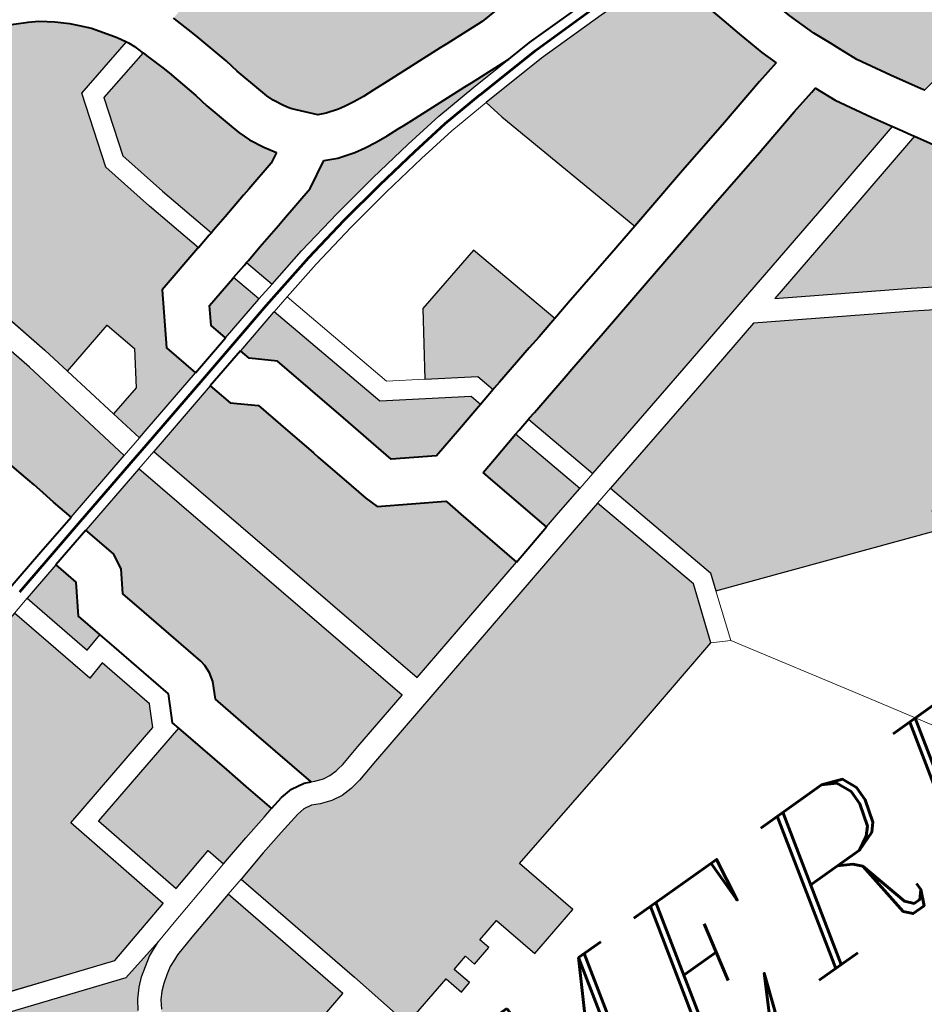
# Model space of a CAD drawing. Header units: metres. Extents: x 148316 to 148653, y 486436 to 486744.
# Tile 76 of 110: x 148547.07 to 148549.82, y 486717.77 to 486720.76. Entities that reach past the tile are written whole.
import ezdxf

# ---------------------------------------------------------------- set-up
doc = ezdxf.new("R2010")
doc.units = ezdxf.units.M
doc.header["$MEASUREMENT"] = 0
for name, color, linetype, lineweight in [('WVB-pen-brm-dik 018', 6, 'Continuous', 13), ('WVB-pen-brm-dik 050', 6, 'Continuous', 53), ('WVB-pen-dik 035', 1, 'Continuous', 40), ('WVB-raster-20%', 254, 'Continuous', 30), ('WVB-raster-60%', 253, 'Continuous', 30), ('WVB-tekst-dik 035', 1, 'Continuous', 40)]:
    doc.layers.add(name, color=color, linetype=linetype, lineweight=lineweight)
doc.styles.add('1 200   cursief   0.18', font='ITALICS.shx', dxfattribs={"height": 0.36})

# ---------------------------------------------------------------- blocks, each defined once
blk = doc.blocks.new('INZET')
at = {"layer": 'WVB-raster-20%', "extrusion": (0, 0, -1)}
for points in [[(0.09433, -0.066144), (0.094152, -0.066101), (0.093064, -0.065832), (0.093202, -0.065268), (0.092741, -0.064511), (0.091934, -0.064312), (0.091922, -0.06431), (0.092163, -0.063363), (0.092359, -0.062497), (0.092005, -0.061368), (0.091, -0.061128), (0.091074, -0.060991), (0.091236, -0.06076), (0.091314, -0.060651), (0.09144, -0.060509), (0.091543, -0.0604), (0.091711, -0.060249), (0.091801, -0.060176), (0.091908, -0.060098), (0.092043, -0.060017), (0.092237, -0.059915), (0.09236, -0.05986), (0.092559, -0.059788), (0.092958, -0.059651), (0.093199, -0.059567), (0.093976, -0.059303), (0.094445, -0.06066), (0.095114, -0.062599), (0.094726, -0.064226), (0.094631, -0.064687), (0.093733, -0.064466), (0.093601, -0.064995), (0.093931, -0.065496), (0.094439, -0.065617)], [(0.086334, -0.067883), (0.086018, -0.067805), (0.085252, -0.067617), (0.084354, -0.067403), (0.083519, -0.067194), (0.083146, -0.067108), (0.083234, -0.066853), (0.083349, -0.066424), (0.083444, -0.066047), (0.083624, -0.065342), (0.083704, -0.065002), (0.084888, -0.064977), (0.086011, -0.064984), (0.087081, -0.065045), (0.087014, -0.06536)], [(0.093006, -0.071557), (0.09207, -0.071327), (0.090757, -0.071001), (0.091023, -0.069917), (0.09109, -0.069642), (0.091094, -0.069627), (0.091993, -0.069085), (0.092058, -0.068887), (0.092128, -0.068598), (0.092285, -0.067957), (0.092308, -0.06786), (0.092465, -0.067218), (0.092569, -0.066793), (0.092896, -0.06651), (0.092992, -0.066123), (0.09408, -0.066392), (0.094269, -0.066439)], [(0.096843, -0.068311), (0.096553, -0.068231), (0.096657, -0.067809), (0.096386, -0.067369), (0.096481, -0.066982), (0.096482, -0.066981), (0.096993, -0.067106), (0.097129, -0.06714)], [(0.089032, -0.070577), (0.08707, -0.070102), (0.083814, -0.069304), (0.082266, -0.068922), (0.082445, -0.068618), (0.082744, -0.068093), (0.082884, -0.06777), (0.082886, -0.067766), (0.082964, -0.067784), (0.083355, -0.067875), (0.084188, -0.068083), (0.085087, -0.068297), (0.085851, -0.068484), (0.086694, -0.068693), (0.087669, -0.06893), (0.088328, -0.069091), (0.088545, -0.069144), (0.089218, -0.069307), (0.089333, -0.069335), (0.089351, -0.069339)], [(0.082182, -0.072277), (0.080778, -0.071444), (0.08124, -0.070667), (0.08137, -0.07044), (0.081431, -0.070336), (0.082081, -0.069237), (0.08373, -0.069644), (0.085241, -0.070014), (0.08346, -0.071089), (0.082796, -0.071506), (0.082685, -0.071591), (0.082595, -0.071676), (0.082504, -0.071777), (0.0824, -0.071906), (0.082336, -0.072018)], [(0.085247, -0.074321), (0.085228, -0.074171), (0.085157, -0.074029), (0.084839, -0.073854), (0.082483, -0.072456), (0.082639, -0.072194), (0.08269, -0.072104), (0.08277, -0.072005), (0.082846, -0.071921), (0.082913, -0.071857), (0.082996, -0.071793), (0.083644, -0.071387), (0.085723, -0.070132), (0.086987, -0.070442), (0.088945, -0.070916), (0.088449, -0.072843), (0.088543, -0.073115)], [(0.097478, -0.08527), (0.097327, -0.084692), (0.098208, -0.083077), (0.099059, -0.081516), (0.098198, -0.078981), (0.098929, -0.078731), (0.099041, -0.079047), (0.099398, -0.078924), (0.099119, -0.07807), (0.098737, -0.078201), (0.098827, -0.078449), (0.098102, -0.078697), (0.09758, -0.077161), (0.097716, -0.076616), (0.097488, -0.076255), (0.096553, -0.076048), (0.096699, -0.075419), (0.096931, -0.07547), (0.097071, -0.074904), (0.096706, -0.074812), (0.097249, -0.072575), (0.098078, -0.072788), (0.098414, -0.072878), (0.098495, -0.072913), (0.098605, -0.07296), (0.098719, -0.073033), (0.098835, -0.073112), (0.098925, -0.073192), (0.099014, -0.073291), (0.099092, -0.073411), (0.09918, -0.073553), (0.099241, -0.073682), (0.099539, -0.074535), (0.100321, -0.076795), (0.100386, -0.076945), (0.100488, -0.077071), (0.100613, -0.077175), (0.100756, -0.077268), (0.100919, -0.077325), (0.101027, -0.077331), (0.101361, -0.077795), (0.10168, -0.078633), (0.102468, -0.080923), (0.100595, -0.081548), (0.099651, -0.083281), (0.098845, -0.084767), (0.098853, -0.084791)]]:
    blk.add_hatch(color=256, dxfattribs=at).paths.add_polyline_path(points)
at = {"layer": 'WVB-raster-20%'}
for points in [[(-0.095873, -0.066523), (-0.095956, -0.066182), (-0.096019, -0.06591), (-0.096046, -0.065799), (-0.096106, -0.065557), (-0.096151, -0.065367), (-0.096218, -0.065094), (-0.096256, -0.064951), (-0.096373, -0.064479), (-0.096401, -0.064364), (-0.096446, -0.064247), (-0.096538, -0.064086), (-0.096646, -0.063958), (-0.096799, -0.063856), (-0.096914, -0.063804), (-0.09711, -0.063739), (-0.097346, -0.063663), (-0.097614, -0.063571), (-0.09771, -0.063538), (-0.097962, -0.063453), (-0.098358, -0.063317), (-0.098429, -0.063292), (-0.098441, -0.063285), (-0.098474, -0.063259), (-0.098497, -0.063233), (-0.098516, -0.063198), (-0.098529, -0.063164), (-0.098565, -0.06301), (-0.098586, -0.062903), (-0.098623, -0.062709), (-0.098634, -0.06261), (-0.098639, -0.062494), (-0.098637, -0.062467), (-0.098624, -0.062388), (-0.098598, -0.062308), (-0.098539, -0.06213), (-0.098501, -0.062018), (-0.09832, -0.061499), (-0.0982, -0.061146), (-0.097199, -0.061479), (-0.096026, -0.061891), (-0.095777, -0.062156), (-0.095616, -0.062345), (-0.09554, -0.062465), (-0.095463, -0.062646), (-0.095068, -0.064302), (-0.09467, -0.066228)], [(-0.081552, -0.068756), (-0.08158, -0.068708), (-0.081839, -0.068267), (-0.082117, -0.06778), (-0.08224, -0.067495), (-0.082303, -0.067345), (-0.082417, -0.067074), (-0.082565, -0.066648), (-0.082671, -0.066248), (-0.082766, -0.065875), (-0.082944, -0.065175), (-0.082981, -0.06502), (-0.082503, -0.065033), (-0.081699, -0.065054), (-0.07992, -0.065061), (-0.079249, -0.065038), (-0.078521, -0.064983), (-0.077841, -0.064921), (-0.077047, -0.064815), (-0.076398, -0.064701), (-0.076182, -0.066152), (-0.075943, -0.067916), (-0.079797, -0.068448)], [(-0.092384, -0.065664), (-0.092453, -0.065384), (-0.092293, -0.065122), (-0.091767, -0.064992), (-0.09175, -0.064988), (-0.091625, -0.065477), (-0.09163, -0.065478)], [(-0.090808, -0.068982), (-0.091401, -0.068625), (-0.091448, -0.068432), (-0.091605, -0.067791), (-0.091628, -0.067694), (-0.091785, -0.067052), (-0.091942, -0.06641), (-0.09227, -0.066125), (-0.092312, -0.065956), (-0.09156, -0.06577), (-0.091552, -0.065768), (-0.091033, -0.067808), (-0.089862, -0.068554), (-0.089816, -0.068734), (-0.090293, -0.068853)], [(-0.094948, -0.072002), (-0.095055, -0.071984), (-0.095184, -0.07194), (-0.095234, -0.071916), (-0.095495, -0.07085), (-0.095691, -0.07005), (-0.095567, -0.069808), (-0.09553, -0.069668), (-0.095526, -0.069539), (-0.095535, -0.069449), (-0.095782, -0.068439), (-0.095806, -0.068342), (-0.095907, -0.067927), (-0.09571, -0.067606), (-0.09567, -0.067349), (-0.095802, -0.066815), (-0.094609, -0.066522), (-0.093346, -0.071641), (-0.094344, -0.071886), (-0.094691, -0.071977), (-0.094795, -0.071993), (-0.09483, -0.071998)], [(-0.089525, -0.068661), (-0.089601, -0.068365), (-0.090281, -0.067932), (-0.089681, -0.067039), (-0.088541, -0.066762), (-0.088135, -0.068323), (-0.088493, -0.068411), (-0.088711, -0.068463), (-0.089382, -0.068626), (-0.089501, -0.068655)], [(-0.099239, -0.072396), (-0.101011, -0.071786), (-0.101873, -0.068364), (-0.1015, -0.068259), (-0.101096, -0.068119), (-0.09992, -0.067834), (-0.09742, -0.067212), (-0.097061, -0.068683), (-0.096771, -0.068602), (-0.096546, -0.069525), (-0.09658, -0.069592), (-0.096714, -0.06985), (-0.098569, -0.070303), (-0.098136, -0.072117)], [(-0.090077, -0.070832), (-0.090343, -0.06975), (-0.090381, -0.069597), (-0.090123, -0.069532), (-0.089642, -0.069412), (-0.089324, -0.070648), (-0.089803, -0.070764)], [(-0.097041, -0.07216), (-0.097114, -0.071859), (-0.097845, -0.072044), (-0.098208, -0.070524), (-0.096404, -0.070083), (-0.096175, -0.071017), (-0.096082, -0.071396), (-0.095959, -0.071898), (-0.096128, -0.071937), (-0.096535, -0.07203)], [(-0.093978, -0.076009), (-0.094161, -0.075262), (-0.094538, -0.075354), (-0.094495, -0.075529), (-0.094818, -0.075608), (-0.094861, -0.075433), (-0.095116, -0.075496), (-0.095043, -0.075795), (-0.095226, -0.07584), (-0.095299, -0.07554), (-0.096178, -0.075756), (-0.096299, -0.075234), (-0.09642, -0.074716), (-0.096958, -0.0725), (-0.096453, -0.07237), (-0.09605, -0.072279), (-0.095684, -0.072194), (-0.095562, -0.072185), (-0.095438, -0.072206), (-0.095317, -0.072264), (-0.095142, -0.072325), (-0.09497, -0.072354), (-0.094797, -0.072347), (-0.094621, -0.072321), (-0.094258, -0.072225), (-0.091986, -0.071667), (-0.08972, -0.071104), (-0.089237, -0.070987), (-0.088762, -0.07283), (-0.089066, -0.073713), (-0.090981, -0.074192), (-0.093376, -0.074759), (-0.093121, -0.0758)], [(-0.101121, -0.076983), (-0.101223, -0.076968), (-0.101306, -0.076948), (-0.102185, -0.076648), (-0.101531, -0.074754), (-0.102382, -0.074438), (-0.101689, -0.072459), (-0.101504, -0.071825), (-0.101321, -0.071785), (-0.101263, -0.072017), (-0.099252, -0.072709), (-0.09853, -0.072546), (-0.098634, -0.072592), (-0.098769, -0.07265), (-0.098911, -0.072741), (-0.099051, -0.072836), (-0.099172, -0.072943), (-0.099292, -0.073077), (-0.099388, -0.073224), (-0.099487, -0.073385), (-0.099565, -0.073548), (-0.09987, -0.07442), (-0.100648, -0.076668), (-0.100688, -0.076762), (-0.100738, -0.076823), (-0.100822, -0.076893), (-0.100912, -0.076952), (-0.100987, -0.076978), (-0.101068, -0.076983)]]:
    blk.add_hatch(color=256, dxfattribs=at).paths.add_polyline_path(points)
at = {"layer": 'WVB-raster-60%', "extrusion": (0, 0, -1)}
for points in [[(0.086421, -0.064006), (0.086043, -0.063984), (0.085771, -0.063982), (0.086111, -0.062669), (0.086148, -0.062528), (0.086827, -0.061332), (0.087273, -0.060547), (0.090208, -0.061247), (0.090201, -0.061267), (0.09011, -0.061572), (0.090072, -0.061704), (0.089934, -0.062243), (0.089887, -0.062467), (0.089779, -0.062879), (0.089739, -0.063031), (0.0897, -0.06314), (0.089616, -0.063299), (0.089571, -0.063375), (0.089543, -0.063413), (0.089274, -0.063717), (0.089159, -0.06377), (0.08897, -0.063828), (0.08886, -0.063853), (0.088713, -0.063872), (0.088548, -0.063889), (0.088364, -0.063899), (0.088264, -0.063905), (0.088122, -0.063913), (0.087174, -0.063965), (0.087054, -0.063972)], [(0.091631, -0.064238), (0.091584, -0.064226), (0.091322, -0.064162), (0.090903, -0.064058), (0.090786, -0.064029), (0.090276, -0.063904), (0.090121, -0.063819), (0.090226, -0.063642), (0.090342, -0.063423), (0.090408, -0.063238), (0.090456, -0.063057), (0.090568, -0.062628), (0.090616, -0.062402), (0.090747, -0.061888), (0.090781, -0.06177), (0.090868, -0.06148), (0.090891, -0.06141), (0.09177, -0.06162), (0.092049, -0.062509), (0.091871, -0.063293)], [(0.091333, -0.065409), (0.090675, -0.065254), (0.089906, -0.065106), (0.089149, -0.064979), (0.088416, -0.064873), (0.08779, -0.064797), (0.087102, -0.064746), (0.08642, -0.064707), (0.087092, -0.064671), (0.087212, -0.064664), (0.088161, -0.064612), (0.088303, -0.064604), (0.088403, -0.064598), (0.088603, -0.064587), (0.088794, -0.064567), (0.088981, -0.064543), (0.089148, -0.064506), (0.08941, -0.064426), (0.089605, -0.064336), (0.090021, -0.064562), (0.090619, -0.064709), (0.090735, -0.064738), (0.091155, -0.064841), (0.091417, -0.064906), (0.091458, -0.064916)]]:
    blk.add_hatch(color=256, dxfattribs=at).paths.add_polyline_path(points)
at = {"layer": 'WVB-pen-brm-dik 018'}
for p, q in [((-0.091, -0.061128), (-0.092005, -0.061368)), ((-0.090983, -0.061159), (-0.091, -0.061128)), ((-0.090944, -0.061256), (-0.090983, -0.061159)), ((-0.090898, -0.061391), (-0.090944, -0.061256)), ((-0.092005, -0.061368), (-0.092359, -0.062497)), ((-0.09177, -0.06162), (-0.090891, -0.06141)), ((-0.090891, -0.06141), (-0.090898, -0.061391)), ((-0.092049, -0.062509), (-0.09177, -0.06162)), ((-0.092359, -0.062497), (-0.092163, -0.063363)), ((-0.091871, -0.063293), (-0.092049, -0.062509)), ((-0.095463, -0.062646), (-0.095068, -0.064302)), ((-0.094726, -0.064226), (-0.095114, -0.062599)), ((-0.092163, -0.063363), (-0.091922, -0.06431)), ((-0.091631, -0.064238), (-0.091871, -0.063293)), ((-0.095068, -0.064302), (-0.09467, -0.066228)), ((-0.094631, -0.064687), (-0.094726, -0.064226)), ((-0.091922, -0.06431), (-0.091682, -0.06425)), ((-0.091682, -0.06425), (-0.091631, -0.064238)), ((-0.093733, -0.064466), (-0.094631, -0.064687)), ((-0.093601, -0.064995), (-0.093733, -0.064466)), ((-0.094631, -0.064687), (-0.094439, -0.065617)), ((-0.094439, -0.065617), (-0.094631, -0.064687)), ((-0.091458, -0.064916), (-0.091514, -0.06493)), ((-0.091333, -0.065409), (-0.091458, -0.064916)), ((-0.093931, -0.065496), (-0.093601, -0.064995)), ((-0.091514, -0.06493), (-0.09175, -0.064988)), ((-0.09175, -0.064988), (-0.091625, -0.065477)), ((-0.087082, -0.065046), (-0.08776, -0.065096)), ((-0.087081, -0.065045), (-0.087082, -0.065046)), ((-0.087014, -0.06536), (-0.087081, -0.065045)), ((-0.088377, -0.065171), (-0.089103, -0.065276)), ((-0.08776, -0.065096), (-0.088377, -0.065171)), ((-0.089103, -0.065276), (-0.089853, -0.065401)), ((-0.086334, -0.067883), (-0.087014, -0.06536)), ((-0.094439, -0.065617), (-0.093931, -0.065496)), ((-0.091625, -0.065477), (-0.091333, -0.065409)), ((-0.089853, -0.065401), (-0.090612, -0.065547)), ((-0.09433, -0.066144), (-0.094439, -0.065617)), ((-0.090612, -0.065547), (-0.091259, -0.065699)), ((-0.091259, -0.065699), (-0.091552, -0.065768)), ((-0.091552, -0.065768), (-0.091033, -0.067808)), ((-0.091259, -0.065699), (-0.090772, -0.067619)), ((-0.090772, -0.067619), (-0.091259, -0.065699)), ((-0.09467, -0.066228), (-0.09433, -0.066144)), ((-0.094269, -0.066439), (-0.094609, -0.066522)), ((-0.094609, -0.066522), (-0.093346, -0.071641)), ((-0.093006, -0.071557), (-0.094269, -0.066439)), ((-0.089681, -0.067039), (-0.088541, -0.066762)), ((-0.088541, -0.066762), (-0.088135, -0.068323)), ((-0.097129, -0.06714), (-0.09742, -0.067212)), ((-0.096843, -0.068311), (-0.097129, -0.06714)), ((-0.090281, -0.067932), (-0.089681, -0.067039)), ((-0.09742, -0.067212), (-0.097061, -0.068683)), ((-0.090772, -0.067619), (-0.090281, -0.067932)), ((-0.090281, -0.067932), (-0.090772, -0.067619)), ((-0.091033, -0.067808), (-0.089862, -0.068554)), ((-0.086861, -0.068014), (-0.086334, -0.067883)), ((-0.089601, -0.068365), (-0.090281, -0.067932)), ((-0.087834, -0.06825), (-0.086861, -0.068014)), ((-0.096553, -0.068231), (-0.096843, -0.068311)), ((-0.096486, -0.068508), (-0.096553, -0.068231)), ((-0.089525, -0.068661), (-0.089601, -0.068365)), ((-0.088135, -0.068323), (-0.087834, -0.06825)), ((-0.096462, -0.068606), (-0.096486, -0.068508)), ((-0.097061, -0.068683), (-0.096771, -0.068602)), ((-0.096771, -0.068602), (-0.096546, -0.069525)), ((-0.096228, -0.069563), (-0.096462, -0.068606)), ((-0.089862, -0.068554), (-0.089816, -0.068734)), ((-0.089733, -0.068714), (-0.089525, -0.068661)), ((-0.089816, -0.068734), (-0.089733, -0.068714)), ((-0.082266, -0.068922), (-0.083814, -0.069304)), ((-0.082183, -0.069063), (-0.082266, -0.068922)), ((-0.082104, -0.069197), (-0.082183, -0.069063)), ((-0.08373, -0.069644), (-0.082081, -0.069237)), ((-0.082081, -0.069237), (-0.082104, -0.069197)), ((-0.089563, -0.069393), (-0.089642, -0.069412)), ((-0.089642, -0.069412), (-0.089324, -0.070648)), ((-0.089351, -0.069339), (-0.089563, -0.069393)), ((-0.089032, -0.070577), (-0.089351, -0.069339)), ((-0.083814, -0.069304), (-0.08707, -0.070102)), ((-0.096546, -0.069525), (-0.09658, -0.069592)), ((-0.096314, -0.069729), (-0.096228, -0.069563)), ((-0.09658, -0.069592), (-0.096714, -0.06985)), ((-0.085241, -0.070014), (-0.08373, -0.069644)), ((-0.096714, -0.06985), (-0.098569, -0.070303)), ((-0.096434, -0.069961), (-0.096314, -0.069729)), ((-0.096404, -0.070083), (-0.096434, -0.069961)), ((-0.08346, -0.071089), (-0.085241, -0.070014)), ((-0.098208, -0.070524), (-0.096404, -0.070083)), ((-0.08707, -0.070102), (-0.089032, -0.070577)), ((-0.086987, -0.070442), (-0.085723, -0.070132)), ((-0.085723, -0.070132), (-0.083644, -0.071387)), ((-0.098569, -0.070303), (-0.098136, -0.072117)), ((-0.088945, -0.070916), (-0.086987, -0.070442)), ((-0.097845, -0.072044), (-0.098208, -0.070524)), ((-0.089324, -0.070648), (-0.089032, -0.070577)), ((-0.089032, -0.070577), (-0.089324, -0.070648)), ((-0.089324, -0.070648), (-0.089803, -0.070764)), ((-0.090077, -0.070832), (-0.090757, -0.071001)), ((-0.089803, -0.070764), (-0.090077, -0.070832)), ((-0.090757, -0.071001), (-0.09207, -0.071327)), ((-0.08972, -0.071104), (-0.089237, -0.070987)), ((-0.088945, -0.070916), (-0.089237, -0.070987)), ((-0.089237, -0.070987), (-0.088945, -0.070916)), ((-0.089237, -0.070987), (-0.088762, -0.07283)), ((-0.088449, -0.072843), (-0.088945, -0.070916)), ((-0.091986, -0.071667), (-0.08972, -0.071104)), ((-0.082796, -0.071506), (-0.08346, -0.071089)), ((-0.09207, -0.071327), (-0.093006, -0.071557)), ((-0.083644, -0.071387), (-0.082996, -0.071793)), ((-0.093346, -0.071641), (-0.094344, -0.071886)), ((-0.099239, -0.072396), (-0.101011, -0.071786)), ((-0.094258, -0.072225), (-0.091986, -0.071667)), ((-0.097114, -0.071859), (-0.097845, -0.072044)), ((-0.097041, -0.07216), (-0.097114, -0.071859)), ((-0.096128, -0.071937), (-0.096535, -0.07203)), ((-0.095959, -0.071898), (-0.096128, -0.071937)), ((-0.095737, -0.071847), (-0.095959, -0.071898)), ((-0.095544, -0.071833), (-0.095737, -0.071847)), ((-0.09533, -0.07187), (-0.095544, -0.071833)), ((-0.095234, -0.071916), (-0.09533, -0.07187)), ((-0.095184, -0.07194), (-0.095234, -0.071916)), ((-0.095055, -0.071984), (-0.095184, -0.07194)), ((-0.094344, -0.071886), (-0.094691, -0.071977)), ((-0.101263, -0.072017), (-0.099252, -0.072709)), ((-0.096535, -0.07203), (-0.097041, -0.07216)), ((-0.094948, -0.072002), (-0.095055, -0.071984)), ((-0.09483, -0.071998), (-0.094948, -0.072002)), ((-0.094795, -0.071993), (-0.09483, -0.071998)), ((-0.094691, -0.071977), (-0.094795, -0.071993)), ((-0.098136, -0.072117), (-0.099239, -0.072396)), ((-0.098167, -0.07245), (-0.097041, -0.07216)), ((-0.097041, -0.07216), (-0.098167, -0.07245)), ((-0.09605, -0.072279), (-0.095684, -0.072194)), ((-0.095684, -0.072194), (-0.095562, -0.072185)), ((-0.095562, -0.072185), (-0.095438, -0.072206)), ((-0.095438, -0.072206), (-0.095317, -0.072264)), ((-0.094621, -0.072321), (-0.094258, -0.072225)), ((-0.096958, -0.0725), (-0.096453, -0.07237)), ((-0.096453, -0.07237), (-0.09605, -0.072279)), ((-0.095317, -0.072264), (-0.095142, -0.072325)), ((-0.095142, -0.072325), (-0.09497, -0.072354)), ((-0.09497, -0.072354), (-0.094797, -0.072347)), ((-0.094797, -0.072347), (-0.094621, -0.072321)), ((-0.099252, -0.072709), (-0.09853, -0.072546)), ((-0.09853, -0.072546), (-0.098634, -0.072592)), ((-0.09853, -0.072546), (-0.098167, -0.07245)), ((-0.098167, -0.07245), (-0.09853, -0.072546)), ((-0.097249, -0.072575), (-0.096958, -0.0725)), ((-0.096958, -0.0725), (-0.097249, -0.072575)), ((-0.09642, -0.074716), (-0.096958, -0.0725)), ((-0.098769, -0.07265), (-0.098911, -0.072741)), ((-0.098634, -0.072592), (-0.098769, -0.07265)), ((-0.098078, -0.072788), (-0.097249, -0.072575)), ((-0.097249, -0.072575), (-0.096706, -0.074812)), ((-0.099051, -0.072836), (-0.099172, -0.072943)), ((-0.098911, -0.072741), (-0.099051, -0.072836)), ((-0.098414, -0.072878), (-0.098078, -0.072788)), ((-0.088762, -0.07283), (-0.089066, -0.073713)), ((-0.088543, -0.073115), (-0.088449, -0.072843)), ((-0.099172, -0.072943), (-0.099292, -0.073077)), ((-0.098719, -0.073033), (-0.098605, -0.07296)), ((-0.098605, -0.07296), (-0.098495, -0.072913)), ((-0.098495, -0.072913), (-0.098414, -0.072878)), ((-0.099292, -0.073077), (-0.099388, -0.073224)), ((-0.098925, -0.073192), (-0.098835, -0.073112)), ((-0.098835, -0.073112), (-0.098719, -0.073033)), ((-0.088543, -0.073115), (-0.088799, -0.07386)), ((-0.088799, -0.07386), (-0.088543, -0.073115)), ((-0.085247, -0.074321), (-0.088543, -0.073115)), ((-0.099092, -0.073411), (-0.099014, -0.073291)), ((-0.099014, -0.073291), (-0.098925, -0.073192)), ((-0.089066, -0.073713), (-0.090981, -0.074192)), ((-0.089066, -0.073713), (-0.088799, -0.07386)), ((-0.088799, -0.07386), (-0.089066, -0.073713)), ((-0.088799, -0.07386), (-0.087647, -0.075711)), ((-0.087647, -0.075711), (-0.088799, -0.07386)), ((-0.090981, -0.074192), (-0.093376, -0.074759)), ((-0.096299, -0.075234), (-0.09642, -0.074716)), ((-0.093376, -0.074759), (-0.093121, -0.0758)), ((-0.096706, -0.074812), (-0.097071, -0.074904)), ((-0.096178, -0.075756), (-0.096299, -0.075234)), ((-0.094161, -0.075262), (-0.094538, -0.075354)), ((-0.094538, -0.075354), (-0.094495, -0.075529)), ((-0.093978, -0.076009), (-0.094161, -0.075262)), ((-0.095299, -0.07554), (-0.096178, -0.075756)), ((-0.095226, -0.07584), (-0.095299, -0.07554)), ((-0.094861, -0.075433), (-0.095116, -0.075496)), ((-0.095116, -0.075496), (-0.095043, -0.075795)), ((-0.094818, -0.075608), (-0.094861, -0.075433)), ((-0.094495, -0.075529), (-0.094818, -0.075608)), ((-0.095043, -0.075795), (-0.095226, -0.07584)), ((-0.093121, -0.0758), (-0.093978, -0.076009)), ((-0.087647, -0.075711), (-0.086556, -0.077483)), ((-0.086556, -0.077483), (-0.087647, -0.075711))]:
    blk.add_line(p, q, dxfattribs=at)
at = {"layer": 'WVB-pen-brm-dik 050'}
for p, q in [((-0.092348, -0.06581), (-0.091586, -0.065622)), ((-0.094645, -0.066376), (-0.094305, -0.066293))]:
    blk.add_line(p, q, dxfattribs=at)
at = {"layer": 'WVB-pen-brm-dik 050', "flags": 128}
for points in [[(-0.091294, -0.065553), (-0.090644, -0.065401), (-0.089879, -0.065253), (-0.089126, -0.065127), (-0.088397, -0.065022), (-0.087775, -0.064946), (-0.087092, -0.064896), (-0.087089, -0.064896)], [(-0.087089, -0.064896), (-0.086016, -0.064834), (-0.084887, -0.064827), (-0.083701, -0.064852)], [(-0.091586, -0.065622), (-0.091294, -0.065553)], [(-0.093028, -0.065978), (-0.092348, -0.06581)], [(-0.094305, -0.066293), (-0.094116, -0.066246), (-0.093028, -0.065978)], [(-0.095838, -0.066669), (-0.094645, -0.066376)], [(-0.096517, -0.066835), (-0.095837, -0.066669)], [(-0.097165, -0.066994), (-0.097029, -0.06696), (-0.096518, -0.066835)]]:
    blk.add_lwpolyline(points, dxfattribs=at)
at = {"layer": 'WVB-pen-dik 035', "flags": 128}
for points in [[(-0.093976, -0.059303), (-0.093199, -0.059567), (-0.092958, -0.059651), (-0.092559, -0.059788), (-0.09236, -0.05986), (-0.092237, -0.059915), (-0.092043, -0.060017), (-0.091908, -0.060098), (-0.091801, -0.060176), (-0.091711, -0.060249), (-0.091543, -0.0604), (-0.09144, -0.060509), (-0.091314, -0.060651), (-0.091236, -0.06076), (-0.091074, -0.060991), (-0.091, -0.061128)], [(-0.091, -0.061128), (-0.090983, -0.061159), (-0.090944, -0.061256), (-0.090898, -0.061391), (-0.090891, -0.06141)], [(-0.089274, -0.063717), (-0.089543, -0.063413), (-0.089571, -0.063375), (-0.089616, -0.063299), (-0.0897, -0.06314), (-0.089739, -0.063031), (-0.089779, -0.062879), (-0.089887, -0.062467), (-0.089934, -0.062243), (-0.090072, -0.061704), (-0.09011, -0.061572), (-0.090201, -0.061267), (-0.090208, -0.061247)], [(-0.090891, -0.06141), (-0.090868, -0.06148), (-0.090781, -0.06177), (-0.090747, -0.061888), (-0.090616, -0.062402), (-0.090568, -0.062628), (-0.090456, -0.063057), (-0.090408, -0.063238), (-0.090342, -0.063423), (-0.090226, -0.063642), (-0.090121, -0.063819)], [(-0.086421, -0.064006), (-0.087054, -0.063972), (-0.087174, -0.063965), (-0.088122, -0.063913), (-0.088264, -0.063905), (-0.088364, -0.063899), (-0.088548, -0.063889), (-0.088713, -0.063872), (-0.08886, -0.063853), (-0.08897, -0.063828), (-0.089159, -0.06377), (-0.089274, -0.063717)], [(-0.090121, -0.063819), (-0.090276, -0.063904), (-0.090786, -0.064029), (-0.090903, -0.064058), (-0.091322, -0.064162), (-0.091584, -0.064226), (-0.091631, -0.064238)], [(-0.086043, -0.063984), (-0.086421, -0.064006)], [(-0.091922, -0.06431), (-0.091934, -0.064312), (-0.092741, -0.064511), (-0.093202, -0.065268), (-0.093064, -0.065832)], [(-0.091631, -0.064238), (-0.091682, -0.06425), (-0.091922, -0.06431)], [(-0.091458, -0.064916), (-0.091417, -0.064906), (-0.091155, -0.064841), (-0.090735, -0.064738), (-0.090619, -0.064709), (-0.090021, -0.064562), (-0.089605, -0.064336)], [(-0.089605, -0.064336), (-0.08941, -0.064426), (-0.089148, -0.064506), (-0.088981, -0.064543), (-0.088794, -0.064567), (-0.088603, -0.064587), (-0.088403, -0.064598), (-0.088303, -0.064604), (-0.088161, -0.064612), (-0.087212, -0.064664), (-0.087092, -0.064671), (-0.08642, -0.064707)], [(-0.08642, -0.064707), (-0.08602, -0.064684), (-0.084885, -0.064677), (-0.083526, -0.064705), (-0.083052, -0.064718)], [(-0.09175, -0.064988), (-0.091514, -0.06493), (-0.091458, -0.064916)], [(-0.092384, -0.065664), (-0.092453, -0.065384), (-0.092293, -0.065122), (-0.091767, -0.064992), (-0.09175, -0.064988)], [(-0.083704, -0.065002), (-0.083624, -0.065342), (-0.083444, -0.066047), (-0.083349, -0.066424), (-0.083234, -0.066853), (-0.083146, -0.067108)], [(-0.081552, -0.068756), (-0.08158, -0.068708), (-0.081839, -0.068267), (-0.082117, -0.06778), (-0.08224, -0.067495), (-0.082303, -0.067345), (-0.082417, -0.067074), (-0.082565, -0.066648), (-0.082671, -0.066248), (-0.082766, -0.065875), (-0.082944, -0.065175), (-0.082981, -0.06502)], [(-0.096106, -0.065557), (-0.096151, -0.065367)], [(-0.096046, -0.065799), (-0.096106, -0.065557)], [(-0.093064, -0.065832), (-0.092384, -0.065664)], [(-0.096019, -0.06591), (-0.096046, -0.065799)], [(-0.095956, -0.066182), (-0.096019, -0.06591)], [(-0.092312, -0.065956), (-0.092992, -0.066123)], [(-0.090808, -0.068982), (-0.091401, -0.068625), (-0.091448, -0.068432), (-0.091605, -0.067791), (-0.091628, -0.067694), (-0.091785, -0.067052), (-0.091942, -0.06641), (-0.09227, -0.066125), (-0.092312, -0.065956)], [(-0.092992, -0.066123), (-0.092896, -0.06651), (-0.092569, -0.066793), (-0.092465, -0.067218), (-0.092308, -0.06786), (-0.092285, -0.067957), (-0.092128, -0.068598), (-0.092058, -0.068887), (-0.091993, -0.069085), (-0.091094, -0.069627), (-0.09109, -0.069642), (-0.091023, -0.069917), (-0.090757, -0.071001)], [(-0.095873, -0.066523), (-0.095956, -0.066182)], [(-0.096553, -0.066689), (-0.095873, -0.066523)], [(-0.105049, -0.069122), (-0.10377, -0.068611), (-0.103588, -0.068541), (-0.103203, -0.068427), (-0.10228, -0.068168), (-0.10159, -0.067972), (-0.10118, -0.067831), (-0.099991, -0.067543), (-0.097065, -0.066815), (-0.096553, -0.066689)], [(-0.095802, -0.066815), (-0.096482, -0.066981)], [(-0.095234, -0.071916), (-0.095495, -0.07085), (-0.095691, -0.07005), (-0.095567, -0.069808), (-0.09553, -0.069668), (-0.095526, -0.069539), (-0.095535, -0.069449), (-0.095782, -0.068439), (-0.095806, -0.068342), (-0.095907, -0.067927), (-0.09571, -0.067606), (-0.09567, -0.067349), (-0.095802, -0.066815)], [(-0.096482, -0.066981), (-0.096481, -0.066982), (-0.096386, -0.067369), (-0.096657, -0.067809), (-0.096553, -0.068231)], [(-0.083146, -0.067108), (-0.083519, -0.067194), (-0.084354, -0.067403), (-0.085252, -0.067617), (-0.086018, -0.067805), (-0.086334, -0.067883)], [(-0.089351, -0.069339), (-0.089333, -0.069335), (-0.089218, -0.069307), (-0.088545, -0.069144), (-0.088328, -0.069091), (-0.087669, -0.06893), (-0.086694, -0.068693), (-0.085851, -0.068484), (-0.085087, -0.068297), (-0.084188, -0.068083), (-0.083355, -0.067875), (-0.082964, -0.067784), (-0.082886, -0.067766)], [(-0.082886, -0.067766), (-0.082884, -0.06777), (-0.082744, -0.068093), (-0.082445, -0.068618), (-0.082266, -0.068922)], [(-0.086334, -0.067883), (-0.086861, -0.068014), (-0.087834, -0.06825), (-0.088135, -0.068323)], [(-0.096553, -0.068231), (-0.096486, -0.068508), (-0.096462, -0.068606), (-0.096228, -0.069563), (-0.096314, -0.069729), (-0.096434, -0.069961), (-0.096404, -0.070083)], [(-0.088135, -0.068323), (-0.088493, -0.068411), (-0.088711, -0.068463), (-0.089382, -0.068626), (-0.089501, -0.068655), (-0.089525, -0.068661)], [(-0.089525, -0.068661), (-0.089733, -0.068714), (-0.089816, -0.068734)], [(-0.089816, -0.068734), (-0.090293, -0.068853), (-0.090808, -0.068982)], [(-0.082266, -0.068922), (-0.082183, -0.069063), (-0.082104, -0.069197), (-0.082081, -0.069237)], [(-0.082081, -0.069237), (-0.081431, -0.070336), (-0.08137, -0.07044), (-0.08124, -0.070667), (-0.080778, -0.071444)], [(-0.090381, -0.069597), (-0.090123, -0.069532), (-0.089642, -0.069412)], [(-0.089642, -0.069412), (-0.089563, -0.069393), (-0.089351, -0.069339)], [(-0.090077, -0.070832), (-0.090343, -0.06975), (-0.090381, -0.069597)], [(-0.096404, -0.070083), (-0.096175, -0.071017), (-0.096082, -0.071396), (-0.095959, -0.071898)], [(-0.090757, -0.071001), (-0.090077, -0.070832)], [(-0.095959, -0.071898), (-0.095737, -0.071847), (-0.095544, -0.071833), (-0.09533, -0.07187), (-0.095234, -0.071916)]]:
    blk.add_lwpolyline(points, dxfattribs=at)
at = {"layer": 'WVB-raster-20%', "flags": 128}
for points in [[(-0.095114, -0.062599), (-0.094726, -0.064226), (-0.094631, -0.064687), (-0.093733, -0.064466), (-0.093601, -0.064995), (-0.093931, -0.065496), (-0.094439, -0.065617), (-0.09433, -0.066144), (-0.094152, -0.066101), (-0.093064, -0.065832), (-0.093202, -0.065268), (-0.092741, -0.064511), (-0.091934, -0.064312), (-0.091922, -0.06431), (-0.092163, -0.063363), (-0.092359, -0.062497), (-0.092005, -0.061368), (-0.091, -0.061128), (-0.091074, -0.060991), (-0.091236, -0.06076), (-0.091314, -0.060651), (-0.09144, -0.060509), (-0.091543, -0.0604), (-0.091711, -0.060249), (-0.091801, -0.060176), (-0.091908, -0.060098), (-0.092043, -0.060017), (-0.092237, -0.059915)], [(-0.096151, -0.065367), (-0.096106, -0.065557), (-0.096046, -0.065799), (-0.096019, -0.06591), (-0.095956, -0.066182), (-0.095873, -0.066523), (-0.09467, -0.066228), (-0.095068, -0.064302), (-0.095463, -0.062646)], [(-0.099388, -0.073224), (-0.099292, -0.073077), (-0.099172, -0.072943), (-0.099051, -0.072836), (-0.098911, -0.072741), (-0.098769, -0.07265), (-0.098634, -0.072592), (-0.09853, -0.072546), (-0.099252, -0.072709), (-0.101263, -0.072017)], [(-0.097071, -0.074904), (-0.096706, -0.074812), (-0.097249, -0.072575), (-0.098078, -0.072788), (-0.098414, -0.072878), (-0.098495, -0.072913), (-0.098605, -0.07296), (-0.098719, -0.073033), (-0.098835, -0.073112), (-0.098925, -0.073192), (-0.099014, -0.073291), (-0.099092, -0.073411)]]:
    blk.add_lwpolyline(points, dxfattribs=at)
for points in [[(-0.075943, -0.067916), (-0.076182, -0.066152), (-0.076398, -0.064701), (-0.077047, -0.064815), (-0.077841, -0.064921), (-0.078521, -0.064983), (-0.079249, -0.065038), (-0.07992, -0.065061), (-0.081699, -0.065054), (-0.082503, -0.065033), (-0.082981, -0.06502), (-0.082944, -0.065175), (-0.082766, -0.065875), (-0.082671, -0.066248), (-0.082565, -0.066648), (-0.082417, -0.067074), (-0.082303, -0.067345), (-0.08224, -0.067495), (-0.082117, -0.06778), (-0.081839, -0.068267), (-0.08158, -0.068708), (-0.081552, -0.068756), (-0.079797, -0.068448)], [(-0.091625, -0.065477), (-0.09175, -0.064988), (-0.091767, -0.064992), (-0.092293, -0.065122), (-0.092453, -0.065384), (-0.092384, -0.065664), (-0.09163, -0.065478)], [(-0.083146, -0.067108), (-0.083234, -0.066853), (-0.083349, -0.066424), (-0.083444, -0.066047), (-0.083624, -0.065342), (-0.083704, -0.065002), (-0.084888, -0.064977), (-0.086011, -0.064984), (-0.087081, -0.065045), (-0.087014, -0.06536), (-0.086334, -0.067883), (-0.086018, -0.067805), (-0.085252, -0.067617), (-0.084354, -0.067403), (-0.083519, -0.067194)], [(-0.089816, -0.068734), (-0.089862, -0.068554), (-0.091033, -0.067808), (-0.091552, -0.065768), (-0.09156, -0.06577), (-0.092312, -0.065956), (-0.09227, -0.066125), (-0.091942, -0.06641), (-0.091785, -0.067052), (-0.091628, -0.067694), (-0.091605, -0.067791), (-0.091448, -0.068432), (-0.091401, -0.068625), (-0.090808, -0.068982), (-0.090293, -0.068853)], [(-0.090757, -0.071001), (-0.091023, -0.069917), (-0.09109, -0.069642), (-0.091094, -0.069627), (-0.091993, -0.069085), (-0.092058, -0.068887), (-0.092128, -0.068598), (-0.092285, -0.067957), (-0.092308, -0.06786), (-0.092465, -0.067218), (-0.092569, -0.066793), (-0.092896, -0.06651), (-0.092992, -0.066123), (-0.09408, -0.066392), (-0.094269, -0.066439), (-0.093006, -0.071557), (-0.09207, -0.071327)], [(-0.093346, -0.071641), (-0.094609, -0.066522), (-0.095802, -0.066815), (-0.09567, -0.067349), (-0.09571, -0.067606), (-0.095907, -0.067927), (-0.095806, -0.068342), (-0.095782, -0.068439), (-0.095535, -0.069449), (-0.095526, -0.069539), (-0.09553, -0.069668), (-0.095567, -0.069808), (-0.095691, -0.07005), (-0.095495, -0.07085), (-0.095234, -0.071916), (-0.095184, -0.07194), (-0.095055, -0.071984), (-0.094948, -0.072002), (-0.09483, -0.071998), (-0.094795, -0.071993), (-0.094691, -0.071977), (-0.094344, -0.071886)], [(-0.088135, -0.068323), (-0.088541, -0.066762), (-0.089681, -0.067039), (-0.090281, -0.067932), (-0.089601, -0.068365), (-0.089525, -0.068661), (-0.089501, -0.068655), (-0.089382, -0.068626), (-0.088711, -0.068463), (-0.088493, -0.068411)], [(-0.096553, -0.068231), (-0.096657, -0.067809), (-0.096386, -0.067369), (-0.096481, -0.066982), (-0.096482, -0.066981), (-0.096993, -0.067106), (-0.097129, -0.06714), (-0.096843, -0.068311)], [(-0.096714, -0.06985), (-0.09658, -0.069592), (-0.096546, -0.069525), (-0.096771, -0.068602), (-0.097061, -0.068683), (-0.09742, -0.067212), (-0.09992, -0.067834), (-0.101096, -0.068119), (-0.1015, -0.068259), (-0.101873, -0.068364), (-0.101011, -0.071786), (-0.099239, -0.072396), (-0.098136, -0.072117), (-0.098569, -0.070303)], [(-0.082266, -0.068922), (-0.082445, -0.068618), (-0.082744, -0.068093), (-0.082884, -0.06777), (-0.082886, -0.067766), (-0.082964, -0.067784), (-0.083355, -0.067875), (-0.084188, -0.068083), (-0.085087, -0.068297), (-0.085851, -0.068484), (-0.086694, -0.068693), (-0.087669, -0.06893), (-0.088328, -0.069091), (-0.088545, -0.069144), (-0.089218, -0.069307), (-0.089333, -0.069335), (-0.089351, -0.069339), (-0.089032, -0.070577), (-0.08707, -0.070102), (-0.083814, -0.069304)], [(-0.080778, -0.071444), (-0.08124, -0.070667), (-0.08137, -0.07044), (-0.081431, -0.070336), (-0.082081, -0.069237), (-0.08373, -0.069644), (-0.085241, -0.070014), (-0.08346, -0.071089), (-0.082796, -0.071506), (-0.082685, -0.071591), (-0.082595, -0.071676), (-0.082504, -0.071777), (-0.0824, -0.071906), (-0.082336, -0.072018), (-0.082182, -0.072277)], [(-0.089324, -0.070648), (-0.089642, -0.069412), (-0.090123, -0.069532), (-0.090381, -0.069597), (-0.090343, -0.06975), (-0.090077, -0.070832), (-0.089803, -0.070764)], [(-0.095959, -0.071898), (-0.096082, -0.071396), (-0.096175, -0.071017), (-0.096404, -0.070083), (-0.098208, -0.070524), (-0.097845, -0.072044), (-0.097114, -0.071859), (-0.097041, -0.07216), (-0.096535, -0.07203), (-0.096128, -0.071937)], [(-0.082483, -0.072456), (-0.082639, -0.072194), (-0.08269, -0.072104), (-0.08277, -0.072005), (-0.082846, -0.071921), (-0.082913, -0.071857), (-0.082996, -0.071793), (-0.083644, -0.071387), (-0.085723, -0.070132), (-0.086987, -0.070442), (-0.088945, -0.070916), (-0.088449, -0.072843), (-0.088543, -0.073115), (-0.085247, -0.074321), (-0.085228, -0.074171), (-0.085157, -0.074029), (-0.084839, -0.073854)], [(-0.089066, -0.073713), (-0.088762, -0.07283), (-0.089237, -0.070987), (-0.08972, -0.071104), (-0.091986, -0.071667), (-0.094258, -0.072225), (-0.094621, -0.072321), (-0.094797, -0.072347), (-0.09497, -0.072354), (-0.095142, -0.072325), (-0.095317, -0.072264), (-0.095438, -0.072206), (-0.095562, -0.072185), (-0.095684, -0.072194), (-0.09605, -0.072279), (-0.096453, -0.07237), (-0.096958, -0.0725), (-0.09642, -0.074716), (-0.096299, -0.075234), (-0.096178, -0.075756), (-0.095299, -0.07554), (-0.095226, -0.07584), (-0.095043, -0.075795), (-0.095116, -0.075496), (-0.094861, -0.075433), (-0.094818, -0.075608), (-0.094495, -0.075529), (-0.094538, -0.075354), (-0.094161, -0.075262), (-0.093978, -0.076009), (-0.093121, -0.0758), (-0.093376, -0.074759), (-0.090981, -0.074192)]]:
    blk.add_lwpolyline(points, close=True, dxfattribs=at)
at = {"layer": 'WVB-raster-60%', "flags": 128}
blk.add_lwpolyline([(-0.090201, -0.061267), (-0.09011, -0.061572), (-0.090072, -0.061704), (-0.089934, -0.062243), (-0.089887, -0.062467), (-0.089779, -0.062879), (-0.089739, -0.063031), (-0.0897, -0.06314), (-0.089616, -0.063299), (-0.089571, -0.063375), (-0.089543, -0.063413), (-0.089274, -0.063717), (-0.089159, -0.06377), (-0.08897, -0.063828), (-0.08886, -0.063853), (-0.088713, -0.063872), (-0.088548, -0.063889), (-0.088364, -0.063899), (-0.088264, -0.063905), (-0.088122, -0.063913), (-0.087174, -0.063965), (-0.087054, -0.063972), (-0.086421, -0.064006), (-0.086043, -0.063984)], dxfattribs=at)
for points in [[(-0.090121, -0.063819), (-0.090226, -0.063642), (-0.090342, -0.063423), (-0.090408, -0.063238), (-0.090456, -0.063057), (-0.090568, -0.062628), (-0.090616, -0.062402), (-0.090747, -0.061888), (-0.090781, -0.06177), (-0.090868, -0.06148), (-0.090891, -0.06141), (-0.09177, -0.06162), (-0.092049, -0.062509), (-0.091871, -0.063293), (-0.091631, -0.064238), (-0.091584, -0.064226), (-0.091322, -0.064162), (-0.090903, -0.064058), (-0.090786, -0.064029), (-0.090276, -0.063904)], [(-0.08642, -0.064707), (-0.087092, -0.064671), (-0.087212, -0.064664), (-0.088161, -0.064612), (-0.088303, -0.064604), (-0.088403, -0.064598), (-0.088603, -0.064587), (-0.088794, -0.064567), (-0.088981, -0.064543), (-0.089148, -0.064506), (-0.08941, -0.064426), (-0.089605, -0.064336), (-0.090021, -0.064562), (-0.090619, -0.064709), (-0.090735, -0.064738), (-0.091155, -0.064841), (-0.091417, -0.064906), (-0.091458, -0.064916), (-0.091333, -0.065409), (-0.090675, -0.065254), (-0.089906, -0.065106), (-0.089149, -0.064979), (-0.088416, -0.064873), (-0.08779, -0.064797), (-0.087102, -0.064746)]]:
    blk.add_lwpolyline(points, close=True, dxfattribs=at)
at = {"layer": 'WVB-tekst-dik 035', "style": '1 200   cursief   0.18'}
blk.add_text('ALMERE-STAD', height=0.0024, dxfattribs=at).set_placement((-0.099953, -0.078845))

msp = doc.modelspace()

# ---------------------------------------------------------------- block references
at = {"layer": 'WVB-raster-60%', "xscale": 200, "yscale": 200, "zscale": 200, "rotation": 35.4407035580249}
msp.add_blockref('INZET', (148555.136, 486741.2042), dxfattribs=at)

doc.saveas('drawing.dxf')
